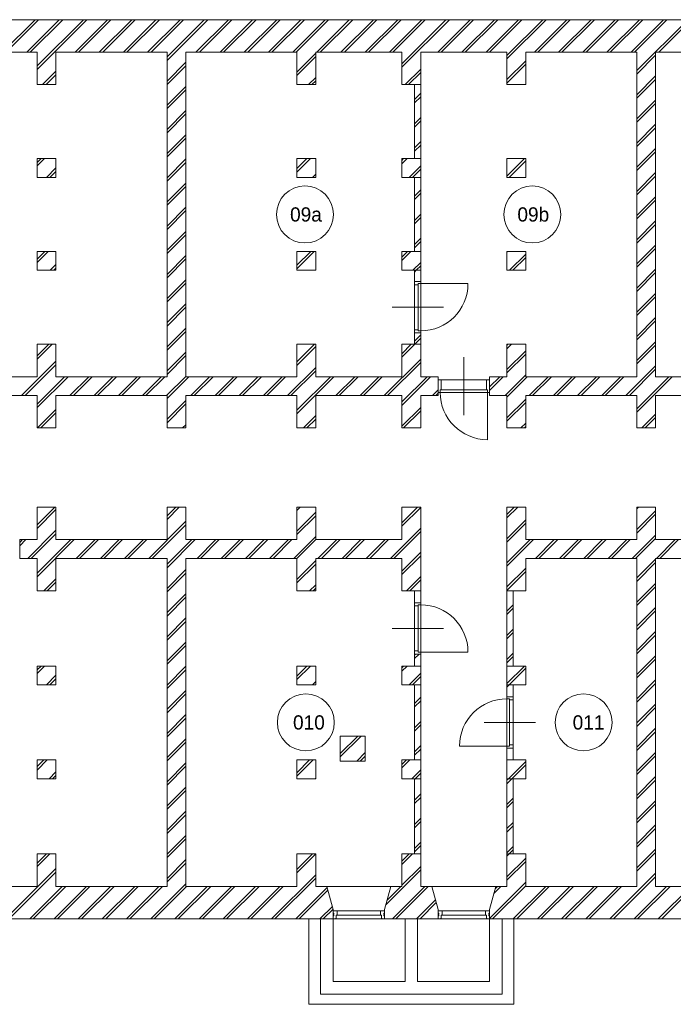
# Model space of a CAD drawing. Header units: millimetres. Extents: x 54776 to 295166, y 132708 to 356599.
# Tile 4 of 11: x 83375 to 94847, y 166894 to 184184. Entities that reach past the tile are written whole.
import ezdxf
from ezdxf.enums import TextEntityAlignment as Align

# ---------------------------------------------------------------- set-up
doc = ezdxf.new("R2010")
doc.units = ezdxf.units.MM
doc.header["$LTSCALE"] = 50
for name, color, linetype, lineweight in [('bikozijn', 1, 'Continuous', 0), ('bukozijn', 1, 'Continuous', 0), ('draai', 1, 'Continuous', 0), ('X-L21_C_buitenwanden', 7, 'Continuous', 30)]:
    doc.layers.add(name, color=color, linetype=linetype, lineweight=lineweight)
doc.styles.add('Style-CHAR_FAST_FONT', font='CHAR_FAST_FONT.shx', dxfattribs={"height": 0.2})

# ---------------------------------------------------------------- blocks, each defined once
blk = doc.blocks.new('ED0831_78')
at = {"layer": 'bikozijn', "color": 0, "linetype": 'Continuous', "lineweight": 0}
for p, q in [((-450, -400), (-450, 620)), ((-900, 0), (-900, 220)), ((-900, 220), (-845, 220)), ((-55, 220), (-845, 220)), ((-845, 220), (-845, 45)), ((0, 220), (-55, 220)), ((-55, 220), (-55, 45)), ((0, 0), (0, 220)), ((-865, 0), (-900, 0)), ((-845, 45), (-865, 45)), ((-865, 45), (-865, 0)), ((-865, 0), (-35, 0)), ((-55, 45), (-845, 45)), ((-55, 45), (-35, 45)), ((-35, 45), (-35, 0)), ((-35, 0), (0, 0))]:
    blk.add_line(p, q, dxfattribs=at)
at = {"layer": 'draai', "color": 0, "linetype": 'Continuous', "lineweight": 0}
blk.add_line((-35, 0), (-35, -830), dxfattribs=at)
blk.add_arc((-35, 0), 830, 180, 270, dxfattribs=at)
blk = doc.blocks.new('ED0831_86')
at = {"layer": 'bikozijn', "color": 0, "linetype": 'Continuous', "lineweight": 0}
for p, q in [((450, -400), (450, 500)), ((0, 0), (0, 110)), ((0, 110), (55, 110)), ((35, 0), (0, 0)), ((55, 45), (35, 45)), ((35, 45), (35, 0)), ((865, 0), (35, 0)), ((55, 110), (845, 110)), ((55, 110), (55, 45)), ((55, 45), (845, 45)), ((900, 110), (845, 110)), ((845, 110), (845, 45)), ((845, 45), (865, 45)), ((865, 45), (865, 0)), ((865, 0), (900, 0)), ((900, 0), (900, 110))]:
    blk.add_line(p, q, dxfattribs=at)
at = {"layer": 'draai', "color": 0, "linetype": 'Continuous', "lineweight": 0}
blk.add_line((35, 0), (35, -830), dxfattribs=at)
blk.add_arc((35, 0), 830, 270, 0, dxfattribs=at)
blk = doc.blocks.new('ED0831_88')
at = {"layer": 'bikozijn', "color": 0, "linetype": 'Continuous', "lineweight": 0}
for p, q in [((-450, -400), (-450, 500)), ((-900, 0), (-900, 110)), ((-900, 110), (-845, 110)), ((-865, 0), (-900, 0)), ((-845, 45), (-865, 45)), ((-865, 45), (-865, 0)), ((-865, 0), (-35, 0)), ((-55, 110), (-845, 110)), ((-845, 110), (-845, 45)), ((-55, 45), (-845, 45)), ((0, 110), (-55, 110)), ((-55, 110), (-55, 45)), ((-55, 45), (-35, 45)), ((-35, 45), (-35, 0)), ((-35, 0), (0, 0)), ((0, 0), (0, 110))]:
    blk.add_line(p, q, dxfattribs=at)
at = {"layer": 'draai', "color": 0, "linetype": 'Continuous', "lineweight": 0}
blk.add_line((-35, 0), (-35, -830), dxfattribs=at)
blk.add_arc((-35, 0), 830, 180, 270, dxfattribs=at)
blk = doc.blocks.new('AnonymusCell235')
at = {"layer": 'bukozijn', "color": 0, "linetype": 'Continuous', "lineweight": 0}
for p, q in [((356, 70), (-456, 70)), ((333, 3), (-433, 3)), ((333, -70), (-433, -70))]:
    blk.add_line(p, q, dxfattribs=at)
for points in [[(-500, -70), (-435, -70), (-433, -67), (-433, 3), (-450, 3), (-450, 54), (-456, 54), (-456, 67), (-458, 70), (-500, 70), (-500, 16), (-491, 16), (-491, -1), (-500, -1), (-500, -15), (-491, -15), (-491, -31), (-500, -31)], [(400, -70), (335, -70), (333, -67), (333, 3), (350, 3), (350, 54), (356, 54), (356, 67), (358, 70), (400, 70), (400, 16), (391, 16), (391, -1), (400, -1), (400, -15), (391, -15), (391, -31), (400, -31)]]:
    blk.add_lwpolyline(points, close=True, dxfattribs=at)
blk = doc.blocks.new('AnonymusCell237')
at = {"layer": 'bukozijn', "color": 0, "linetype": 'Continuous', "lineweight": 0}
for p, q in [((-356, 70), (456, 70)), ((-333, 3), (433, 3)), ((-333, -70), (433, -70))]:
    blk.add_line(p, q, dxfattribs=at)
for points in [[(-400, -70), (-335, -70), (-333, -67), (-333, 3), (-350, 3), (-350, 54), (-356, 54), (-356, 67), (-358, 70), (-400, 70), (-400, 16), (-391, 16), (-391, -1), (-400, -1), (-400, -15), (-391, -15), (-391, -31), (-400, -31)], [(500, -70), (435, -70), (433, -67), (433, 3), (450, 3), (450, 54), (456, 54), (456, 67), (458, 70), (500, 70), (500, 16), (491, 16), (491, -1), (500, -1), (500, -15), (491, -15), (491, -31), (500, -31)]]:
    blk.add_lwpolyline(points, close=True, dxfattribs=at)
blk = doc.blocks.new('ED0831_92')
at = {"layer": 'bikozijn', "color": 0, "linetype": 'Continuous', "lineweight": 0}
for p, q in [((-450, -400), (-450, 500)), ((-900, 0), (-900, 110)), ((-900, 110), (-845, 110)), ((-865, 0), (-900, 0)), ((-845, 45), (-865, 45)), ((-865, 45), (-865, 0)), ((-865, 0), (-35, 0)), ((-55, 110), (-845, 110)), ((-845, 110), (-845, 45)), ((-55, 45), (-845, 45)), ((0, 110), (-55, 110)), ((-55, 110), (-55, 45)), ((-55, 45), (-35, 45)), ((-35, 45), (-35, 0)), ((-35, 0), (0, 0)), ((0, 0), (0, 110))]:
    blk.add_line(p, q, dxfattribs=at)
at = {"layer": 'draai', "color": 0, "linetype": 'Continuous', "lineweight": 0}
blk.add_line((-35, 0), (-35, -830), dxfattribs=at)
blk.add_arc((-35, 0), 830, 180, 270, dxfattribs=at)

msp = doc.modelspace()

# ---------------------------------------------------------------- linework, layer by layer
at = {"layer": 'X-L21_C_buitenwanden', "linetype": 'Continuous', "lineweight": 0}
for p, q in [((83075, 183614), (83645, 184184)), ((83135, 183614), (83705, 184184)), ((83499, 183614), (84069, 184184)), ((83559, 183614), (84129, 184184)), ((83681, 183372), (84493, 184184)), ((83681, 183312), (84553, 184184)), ((84347, 183614), (84917, 184184)), ((84407, 183614), (84977, 184184)), ((84772, 183614), (85342, 184184)), ((84832, 183614), (85402, 184184)), ((85196, 183614), (85766, 184184)), ((85256, 183614), (85826, 184184)), ((85620, 183614), (86190, 184184)), ((85680, 183614), (86250, 184184)), ((85961, 183530), (86614, 184184)), ((85961, 183470), (86674, 184184)), ((86469, 183614), (87039, 184184)), ((86529, 183614), (87099, 184184)), ((86893, 183614), (87463, 184184)), ((86953, 183614), (87523, 184184)), ((87317, 183614), (87887, 184184)), ((87377, 183614), (87947, 184184)), ((87741, 183614), (88311, 184184)), ((87801, 183614), (88371, 184184)), ((88166, 183614), (88736, 184184)), ((88226, 183614), (88796, 184184)), ((88590, 183614), (89160, 184184)), ((88650, 183614), (89220, 184184)), ((89014, 183614), (89584, 184184)), ((89074, 183614), (89644, 184184)), ((89439, 183614), (90009, 184184)), ((89499, 183614), (90069, 184184)), ((89863, 183614), (90433, 184184)), ((89923, 183614), (90493, 184184)), ((90083, 183410), (90857, 184184)), ((90083, 183350), (90917, 184184)), ((90711, 183614), (91281, 184184)), ((90771, 183614), (91341, 184184)), ((91136, 183614), (91706, 184184)), ((91196, 183614), (91766, 184184)), ((91560, 183614), (92130, 184184)), ((91620, 183614), (92190, 184184)), ((91926, 183556), (92554, 184184)), ((91926, 183496), (92614, 184184)), ((92408, 183614), (92978, 184184)), ((92468, 183614), (93038, 184184)), ((92833, 183614), (93403, 184184)), ((92893, 183614), (93463, 184184)), ((93257, 183614), (93827, 184184)), ((93317, 183614), (93887, 184184)), ((93681, 183614), (94251, 184184)), ((93741, 183614), (94311, 184184)), ((94105, 183614), (94675, 184184)), ((94165, 183614), (94735, 184184)), ((94206, 183290), (95100, 184184)), ((94590, 183614), (95160, 184184)), ((88241, 183265), (88571, 183595)), ((88241, 183205), (88571, 183535)), ((91926, 183132), (92256, 183462)), ((94206, 183230), (94536, 183560)), ((83777, 183044), (84011, 183278)), ((85961, 183106), (86291, 183436)), ((85961, 183046), (86291, 183376)), ((90141, 183044), (90413, 183316)), ((91926, 183072), (92256, 183402)), ((83837, 183044), (84011, 183218)), ((88444, 183044), (88571, 183171)), ((88504, 183044), (88571, 183111)), ((90201, 183044), (90413, 183256)), ((94206, 182866), (94536, 183196)), ((94206, 182806), (94536, 183136)), ((85961, 182682), (86291, 183012)), ((85961, 182622), (86291, 182952)), ((90303, 182782), (90413, 182892)), ((90303, 182722), (90413, 182832)), ((94206, 182442), (94536, 182772)), ((85961, 182258), (86291, 182588)), ((94206, 182382), (94536, 182712)), ((85961, 182198), (86291, 182528)), ((90303, 182358), (90413, 182468)), ((90303, 182298), (90413, 182408)), ((94206, 182017), (94536, 182347)), ((94206, 181957), (94536, 182287)), ((85961, 181833), (86291, 182163)), ((85961, 181773), (86291, 182103)), ((90303, 181933), (90413, 182043)), ((90303, 181873), (90413, 181983)), ((94206, 181593), (94536, 181923)), ((83681, 181675), (83750, 181744)), ((83681, 181615), (83810, 181744)), ((85961, 181409), (86291, 181739)), ((88241, 181568), (88417, 181744)), ((88241, 181508), (88477, 181744)), ((90083, 181713), (90114, 181744)), ((90083, 181653), (90174, 181744)), ((91926, 181434), (92235, 181744)), ((94206, 181533), (94536, 181863)), ((83844, 181414), (84011, 181580)), ((85961, 181349), (86291, 181679)), ((90208, 181414), (90413, 181619)), ((90268, 181414), (90413, 181559)), ((91965, 181414), (92256, 181704)), ((83904, 181414), (84011, 181520)), ((88511, 181414), (88571, 181474)), ((94206, 181169), (94536, 181499)), ((94206, 181109), (94536, 181439)), ((85961, 180985), (86291, 181315)), ((85961, 180925), (86291, 181255)), ((90303, 181085), (90413, 181195)), ((90303, 181025), (90413, 181135)), ((94206, 180745), (94536, 181075)), ((85961, 180561), (86291, 180891)), ((94206, 180685), (94536, 181015)), ((85961, 180501), (86291, 180831)), ((90303, 180660), (90413, 180770)), ((90303, 180600), (90413, 180710)), ((94206, 180320), (94536, 180650)), ((94206, 180260), (94536, 180590)), ((85961, 180136), (86291, 180466)), ((85961, 180076), (86291, 180406)), ((90303, 180236), (90413, 180346)), ((90303, 180176), (90413, 180286)), ((94206, 179896), (94536, 180226)), ((94206, 179836), (94536, 180166)), ((83681, 179978), (83817, 180114)), ((83681, 179918), (83877, 180114)), ((85961, 179712), (86291, 180042)), ((88241, 179871), (88484, 180114)), ((88241, 179811), (88544, 180114)), ((90083, 180016), (90181, 180114)), ((90083, 179956), (90241, 180114)), ((91926, 180102), (91938, 180114)), ((91972, 179784), (92256, 180067)), ((92032, 179784), (92256, 180007)), ((83911, 179784), (84011, 179883)), ((83971, 179784), (84011, 179823)), ((85961, 179652), (86291, 179982)), ((90275, 179784), (90413, 179922)), ((90335, 179784), (90413, 179862)), ((90303, 179752), (90335, 179784)), ((94206, 179472), (94536, 179802)), ((94206, 179412), (94536, 179742)), ((85961, 179288), (86291, 179618)), ((85961, 179228), (86291, 179558)), ((94206, 179048), (94536, 179378)), ((94206, 178988), (94536, 179318)), ((85961, 178864), (86291, 179194)), ((85961, 178804), (86291, 179134)), ((94206, 178623), (94536, 178953)), ((94206, 178563), (94536, 178893)), ((85961, 178439), (86291, 178769)), ((85961, 178379), (86291, 178709)), ((90303, 178539), (90413, 178649)), ((83681, 178281), (83884, 178484)), ((83681, 178221), (83944, 178484)), ((88241, 178174), (88551, 178484)), ((88241, 178114), (88571, 178444)), ((90083, 178319), (90248, 178484)), ((90083, 178259), (90308, 178484)), ((90308, 178484), (90413, 178589)), ((91926, 178465), (91945, 178484)), ((91926, 178405), (92005, 178484)), ((94206, 178199), (94536, 178529)), ((94206, 178139), (94536, 178469)), ((85961, 178015), (86291, 178345)), ((85961, 177955), (86291, 178285)), ((91926, 178040), (92256, 178370)), ((91926, 177980), (92256, 178310)), ((83409, 177584), (84011, 178186)), ((83469, 177584), (84011, 178126)), ((89772, 177584), (90413, 178225)), ((89832, 177584), (90413, 178165)), ((94015, 177584), (94536, 178105)), ((85954, 177584), (86291, 177921)), ((88075, 177584), (88571, 178079)), ((88135, 177584), (88571, 178019)), ((91894, 177584), (92256, 177946)), ((94075, 177584), (94536, 178045)), ((83681, 177432), (84163, 177914)), ((83681, 177372), (84223, 177914)), ((84257, 177584), (84587, 177914)), ((84317, 177584), (84647, 177914)), ((84681, 177584), (85011, 177914)), ((84741, 177584), (85071, 177914)), ((85106, 177584), (85436, 177914)), ((85166, 177584), (85496, 177914)), ((85530, 177584), (85860, 177914)), ((85590, 177584), (85920, 177914)), ((85961, 177531), (86344, 177914)), ((86378, 177584), (86708, 177914)), ((86438, 177584), (86768, 177914)), ((86803, 177584), (87133, 177914)), ((86863, 177584), (87193, 177914)), ((87227, 177584), (87557, 177914)), ((87287, 177584), (87617, 177914)), ((87651, 177584), (87981, 177914)), ((87711, 177584), (88041, 177914)), ((88241, 177325), (88830, 177914)), ((88241, 177265), (88890, 177914)), ((88924, 177584), (89254, 177914)), ((88984, 177584), (89314, 177914)), ((89348, 177584), (89678, 177914)), ((89408, 177584), (89738, 177914)), ((90083, 177471), (90527, 177914)), ((90083, 177411), (90587, 177914)), ((91620, 177734), (91800, 177914)), ((91620, 177674), (91860, 177914)), ((91926, 177556), (92284, 177914)), ((92318, 177584), (92648, 177914)), ((92378, 177584), (92708, 177914)), ((92742, 177584), (93072, 177914)), ((92802, 177584), (93132, 177914)), ((93167, 177584), (93497, 177914)), ((93227, 177584), (93557, 177914)), ((93591, 177584), (93921, 177914)), ((93651, 177584), (93981, 177914)), ((94206, 177350), (94769, 177914)), ((94206, 177290), (94829, 177914)), ((90621, 177584), (90720, 177683)), ((90681, 177584), (90720, 177623)), ((85961, 177167), (86291, 177497)), ((85961, 177107), (86291, 177437)), ((91926, 177192), (92256, 177522)), ((91926, 177132), (92256, 177462)), ((83687, 177014), (84011, 177338)), ((83747, 177014), (84011, 177278)), ((88354, 177014), (88571, 177231)), ((90083, 177046), (90413, 177376)), ((90111, 177014), (90413, 177316)), ((94294, 177014), (94536, 177256)), ((86233, 177014), (86291, 177072)), ((88414, 177014), (88571, 177171)), ((92172, 177014), (92256, 177098)), ((94354, 177014), (94536, 177196)), ((92232, 177014), (92256, 177038)), ((83681, 175624), (83681, 175054)), ((84011, 175624), (83681, 175624)), ((83681, 175311), (83994, 175624)), ((83681, 175251), (84011, 175581)), ((84011, 175624), (84011, 175054)), ((85961, 175624), (86291, 175624)), ((85961, 175624), (85961, 175054)), ((85961, 175469), (86115, 175624)), ((85961, 175409), (86175, 175624)), ((86291, 175624), (86291, 175054)), ((88241, 175624), (88241, 175054)), ((88571, 175624), (88241, 175624)), ((88241, 175568), (88297, 175624)), ((88241, 175204), (88571, 175534)), ((88571, 175624), (88571, 175054)), ((90083, 175624), (90083, 175054)), ((90083, 175624), (90413, 175624)), ((90083, 175349), (90358, 175624)), ((90083, 175289), (90413, 175619)), ((90413, 175624), (90413, 174154)), ((91926, 175495), (92055, 175624)), ((91926, 175435), (92115, 175624)), ((94206, 175593), (94236, 175624)), ((94206, 175229), (94536, 175559)), ((94206, 175169), (94536, 175499)), ((85640, 174724), (86291, 175375)), ((88241, 175144), (88571, 175474)), ((91926, 175070), (92256, 175400)), ((91926, 175010), (92256, 175340)), ((83518, 174724), (84011, 175217)), ((83578, 174724), (84011, 175157)), ((85700, 174724), (86291, 175315)), ((89882, 174724), (90413, 175255)), ((89942, 174724), (90413, 175195)), ((83375, 175054), (83681, 175054)), ((83375, 175005), (83424, 175054)), ((83375, 174945), (83484, 175054)), ((83681, 174462), (84273, 175054)), ((83681, 174402), (84333, 175054)), ((84011, 175054), (85961, 175054)), ((84367, 174724), (84697, 175054)), ((84427, 174724), (84757, 175054)), ((84791, 174724), (85121, 175054)), ((84851, 174724), (85181, 175054)), ((85215, 174724), (85545, 175054)), ((85275, 174724), (85605, 175054)), ((85961, 174621), (86394, 175054)), ((85961, 174561), (86454, 175054)), ((86291, 175054), (88241, 175054)), ((86488, 174724), (86818, 175054)), ((86548, 174724), (86878, 175054)), ((86912, 174724), (87242, 175054)), ((86972, 174724), (87302, 175054)), ((87337, 174724), (87667, 175054)), ((87397, 174724), (87727, 175054)), ((87761, 174724), (88091, 175054)), ((87821, 174724), (88151, 175054)), ((88185, 174724), (88571, 175110)), ((88241, 174720), (88575, 175054)), ((88571, 175054), (90083, 175054)), ((88610, 174724), (88940, 175054)), ((88670, 174724), (89000, 175054)), ((89034, 174724), (89364, 175054)), ((89094, 174724), (89424, 175054)), ((89458, 174724), (89788, 175054)), ((89518, 174724), (89848, 175054)), ((91926, 174646), (92334, 175054)), ((91926, 174586), (92394, 175054)), ((92428, 174724), (92758, 175054)), ((92488, 174724), (92818, 175054)), ((92852, 174724), (93182, 175054)), ((92912, 174724), (93242, 175054)), ((93276, 174724), (93606, 175054)), ((93336, 174724), (93666, 175054)), ((93701, 174724), (94031, 175054)), ((93761, 174724), (94091, 175054)), ((94125, 174724), (94536, 175135)), ((94185, 174724), (94536, 175075)), ((94549, 174724), (94879, 175054)), ((94609, 174724), (94939, 175054)), ((90083, 174501), (90413, 174831)), ((83375, 174724), (83681, 174724)), ((83681, 174154), (83681, 174724)), ((84011, 174154), (84011, 174724)), ((84011, 174724), (85961, 174724)), ((86291, 174724), (88241, 174724)), ((88241, 174154), (88241, 174724)), ((88241, 174355), (88571, 174685)), ((88571, 174154), (88571, 174724)), ((88571, 174724), (90083, 174724)), ((90083, 174441), (90413, 174771)), ((90083, 174154), (90083, 174724)), ((94206, 174381), (94536, 174711)), ((94206, 174321), (94536, 174651)), ((85961, 174197), (86291, 174527)), ((85961, 174137), (86291, 174467)), ((88241, 174295), (88571, 174625)), ((91926, 174222), (92256, 174552)), ((91926, 174162), (92256, 174492)), ((83797, 174154), (84011, 174368)), ((83857, 174154), (84011, 174308)), ((90161, 174154), (90413, 174407)), ((90221, 174154), (90413, 174347)), ((94206, 173956), (94536, 174286)), ((84011, 174154), (83681, 174154)), ((88571, 174154), (88241, 174154)), ((88464, 174154), (88571, 174261)), ((88524, 174154), (88571, 174201)), ((90083, 174154), (90413, 174154)), ((94206, 173896), (94536, 174226)), ((85961, 173772), (86291, 174102)), ((85961, 173712), (86291, 174042)), ((91926, 173798), (92036, 173908)), ((91926, 173738), (92036, 173848)), ((94206, 173532), (94536, 173862)), ((94206, 173472), (94536, 173802)), ((85961, 173348), (86291, 173678)), ((85961, 173288), (86291, 173618)), ((91926, 173373), (92036, 173483)), ((91926, 173313), (92036, 173423)), ((94206, 173108), (94536, 173438)), ((85961, 172924), (86291, 173254)), ((94206, 173048), (94536, 173378)), ((85961, 172864), (86291, 173194)), ((90303, 173024), (90324, 173044)), ((90303, 172964), (90384, 173044)), ((91926, 172949), (92036, 173059)), ((91926, 172889), (92036, 172999)), ((94206, 172684), (94536, 173014)), ((94206, 172624), (94536, 172954)), ((83681, 172765), (83750, 172834)), ((83681, 172705), (83810, 172834)), ((85961, 172500), (86291, 172830)), ((85961, 172440), (86291, 172770)), ((88241, 172658), (88417, 172834)), ((88241, 172598), (88477, 172834)), ((90083, 172804), (90114, 172834)), ((90083, 172744), (90174, 172834)), ((91926, 172525), (92235, 172834)), ((91965, 172504), (92256, 172795)), ((83844, 172504), (84011, 172671)), ((83904, 172504), (84011, 172611)), ((88511, 172504), (88571, 172564)), ((90208, 172504), (90413, 172709)), ((90268, 172504), (90413, 172649)), ((94206, 172259), (94536, 172589)), ((85961, 172075), (86291, 172405)), ((88571, 172504), (88571, 172504)), ((91926, 172465), (91965, 172504)), ((94206, 172199), (94536, 172529)), ((85961, 172015), (86291, 172345)), ((90303, 172175), (90413, 172285)), ((90303, 172115), (90413, 172225)), ((94206, 171835), (94536, 172165)), ((94206, 171775), (94536, 172105)), ((85961, 171651), (86291, 171981)), ((85961, 171591), (86291, 171921)), ((90303, 171751), (90413, 171861)), ((90303, 171691), (90413, 171801)), ((94206, 171411), (94536, 171741)), ((85961, 171227), (86291, 171557)), ((89001, 171297), (89308, 171604)), ((89001, 171237), (89368, 171604)), ((94206, 171351), (94536, 171681)), ((85961, 171167), (86291, 171497)), ((90303, 171327), (90413, 171437)), ((90303, 171267), (90413, 171377)), ((83681, 171068), (83797, 171184)), ((83681, 171008), (83857, 171184)), ((88241, 170961), (88464, 171184)), ((88241, 170901), (88524, 171184)), ((89292, 171164), (89441, 171313)), ((89352, 171164), (89441, 171253)), ((90083, 171107), (90161, 171184)), ((90083, 171047), (90221, 171184)), ((94206, 170987), (94536, 171317)), ((94206, 170927), (94536, 171257)), ((85961, 170803), (86291, 171133)), ((85961, 170743), (86291, 171073)), ((90255, 170854), (90413, 171012)), ((91952, 170854), (92256, 171158)), ((92012, 170854), (92256, 171098)), ((83891, 170854), (84011, 170974)), ((83951, 170854), (84011, 170914)), ((88558, 170854), (88571, 170867)), ((90303, 170842), (90315, 170854)), ((90315, 170854), (90413, 170952)), ((91926, 170828), (91952, 170854)), ((91926, 170768), (92012, 170854)), ((94206, 170562), (94536, 170892)), ((94206, 170502), (94536, 170832)), ((85961, 170378), (86291, 170708)), ((85961, 170318), (86291, 170648)), ((90303, 170478), (90413, 170588)), ((90303, 170418), (90413, 170528)), ((91926, 170404), (92036, 170514)), ((91926, 170344), (92036, 170454)), ((94206, 170138), (94536, 170468)), ((94206, 170078), (94536, 170408)), ((85961, 169954), (86291, 170284)), ((85961, 169894), (86291, 170224)), ((90303, 170054), (90413, 170164)), ((90303, 169994), (90413, 170104)), ((91926, 169979), (92036, 170089)), ((91926, 169919), (92036, 170029)), ((94206, 169714), (94536, 170044)), ((94206, 169654), (94536, 169984)), ((85961, 169530), (86291, 169860)), ((85961, 169470), (86291, 169800)), ((90303, 169630), (90413, 169740)), ((90303, 169570), (90413, 169680)), ((91926, 169555), (92036, 169665)), ((94206, 169289), (94536, 169619)), ((83681, 169371), (83844, 169534)), ((83681, 169311), (83904, 169534)), ((88241, 169264), (88511, 169534)), ((88241, 169204), (88571, 169534)), ((90083, 169410), (90208, 169534)), ((90083, 169350), (90268, 169534)), ((91926, 169495), (91965, 169534)), ((91926, 169131), (92256, 169461)), ((91965, 169534), (92036, 169605)), ((94206, 169229), (94536, 169559)), ((83128, 168394), (84011, 169277)), ((85961, 169105), (86291, 169435)), ((85961, 169045), (86291, 169375)), ((90083, 168985), (90413, 169315)), ((91926, 169071), (92256, 169401)), ((83188, 168394), (84011, 169217)), ((87795, 168394), (88571, 169170)), ((87855, 168394), (88571, 169110)), ((89800, 168642), (90413, 169255)), ((93735, 168394), (94536, 169195)), ((93795, 168394), (94536, 169135)), ((83552, 168394), (84122, 168964)), ((83612, 168394), (84182, 168964)), ((83977, 168394), (84547, 168964)), ((84037, 168394), (84607, 168964)), ((84401, 168394), (84971, 168964)), ((84461, 168394), (85031, 168964)), ((84825, 168394), (85395, 168964)), ((84885, 168394), (85455, 168964)), ((85249, 168394), (85819, 168964)), ((85309, 168394), (85879, 168964)), ((85674, 168394), (86291, 169011)), ((85734, 168394), (86304, 168964)), ((86098, 168394), (86668, 168964)), ((86158, 168394), (86728, 168964)), ((86522, 168394), (87092, 168964)), ((86582, 168394), (87152, 168964)), ((86946, 168394), (87516, 168964)), ((87006, 168394), (87576, 168964)), ((87371, 168394), (87941, 168964)), ((87431, 168394), (88001, 168964)), ((88219, 168394), (88772, 168947)), ((88767, 168964), (89887, 168964)), ((89822, 168724), (90062, 168964)), ((89916, 168394), (90486, 168964)), ((89976, 168394), (90546, 168964)), ((91730, 168964), (90610, 168964)), ((91620, 168400), (92256, 169037)), ((91673, 168394), (92256, 168977)), ((91696, 168841), (91819, 168964)), ((91719, 168924), (91759, 168964)), ((92038, 168394), (92608, 168964)), ((92098, 168394), (92668, 168964)), ((92462, 168394), (93032, 168964)), ((92522, 168394), (93092, 168964)), ((92886, 168394), (93456, 168964)), ((92946, 168394), (93516, 168964)), ((93310, 168394), (93880, 168964)), ((93370, 168394), (93940, 168964)), ((94159, 168394), (94729, 168964)), ((94219, 168394), (94789, 168964)), ((94583, 168394), (95153, 168964)), ((94643, 168394), (95213, 168964)), ((88279, 168394), (88785, 168899)), ((88644, 168394), (88863, 168613)), ((90341, 168394), (90674, 168727)), ((90401, 168394), (90687, 168680)), ((88704, 168394), (88875, 168566))]:
    msp.add_line(p, q, dxfattribs=at)
for points in [[(103021, 184184), (60906, 184184)], [(82168, 183614), (83681, 183614), (83681, 183044), (84011, 183044), (84011, 183614), (85961, 183614), (85961, 177914), (84011, 177914), (84011, 178484), (83681, 178484), (83681, 177914), (82168, 177914)], [(82168, 177584), (83681, 177584), (83681, 177014), (84011, 177014), (84011, 177584), (85961, 177584), (85961, 177014), (86291, 177014), (86291, 177584), (88241, 177584), (88241, 177014), (88571, 177014), (88571, 177584), (90083, 177584), (90083, 177014), (90413, 177014), (90413, 177584), (90720, 177584), (90720, 177914), (90413, 177914), (90413, 178484), (90083, 178484), (90083, 177914), (88571, 177914), (88571, 178484), (88241, 178484), (88241, 177914), (86291, 177914), (86291, 183614), (88241, 183614), (88241, 183044), (88571, 183044), (88571, 183614), (90083, 183614), (90083, 183044), (90413, 183044), (90413, 183614), (91926, 183614), (91926, 183044), (92256, 183044), (92256, 183614), (94206, 183614), (94206, 177914), (92256, 177914), (92256, 178484), (91926, 178484), (91926, 177914), (91620, 177914), (91620, 177584), (91926, 177584), (91926, 177014), (92256, 177014), (92256, 177584), (94206, 177584), (94206, 177014), (94536, 177014), (94536, 177584), (96486, 177584)], [(96486, 177914), (94536, 177914), (94536, 183614), (96486, 183614)], [(82168, 168964), (83681, 168964), (83681, 169534), (84011, 169534), (84011, 168964), (85961, 168964), (85961, 174724), (84011, 174724), (84011, 174154), (83681, 174154), (83681, 174724), (83375, 174724), (83375, 175054), (83681, 175054), (83681, 175624), (84011, 175624), (84011, 175054), (85961, 175054), (85961, 175624), (86291, 175624), (86291, 175054), (88241, 175054), (88241, 175624), (88571, 175624), (88571, 175054), (90083, 175054), (90083, 175624), (90413, 175624), (90413, 174154), (90083, 174154), (90083, 174724), (88571, 174724), (88571, 174154), (88241, 174154), (88241, 174724), (86291, 174724), (86291, 168964), (88241, 168964), (88241, 169534), (88571, 169534), (88571, 168964), (88767, 168964), (88877, 168559), (88877, 168394), (75130, 168394)], [(103021, 168394), (91620, 168394), (91620, 168559), (91730, 168964), (91926, 168964), (91926, 169534), (92256, 169534), (92256, 168964), (94206, 168964), (94206, 174724), (92256, 174724), (92256, 174154), (91926, 174154), (91926, 175624), (92256, 175624), (92256, 175054), (94206, 175054), (94206, 175624), (94536, 175624), (94536, 175054), (96486, 175054)], [(96486, 174724), (94536, 174724), (94536, 168964), (96486, 168964)], [(88448, 168394), (88448, 166894), (92048, 166894), (92048, 168394)]]:
    msp.add_lwpolyline(points, dxfattribs=at)
for points in [[(90413, 183044), (90303, 183044), (90303, 181744), (90413, 181744)], [(83681, 181414), (84011, 181414), (84011, 181744), (83681, 181744)], [(88241, 181414), (88571, 181414), (88571, 181744), (88241, 181744)], [(90083, 181414), (90413, 181414), (90413, 181744), (90083, 181744)], [(91926, 181414), (92256, 181414), (92256, 181744), (91926, 181744)], [(90413, 180114), (90303, 180114), (90303, 181414), (90413, 181414)], [(83681, 179784), (84011, 179784), (84011, 180114), (83681, 180114)], [(88241, 179784), (88571, 179784), (88571, 180114), (88241, 180114)], [(90083, 179784), (90413, 179784), (90413, 180114), (90083, 180114)], [(91926, 179784), (92256, 179784), (92256, 180114), (91926, 180114)], [(90303, 179584), (90413, 179584), (90413, 179784), (90303, 179784)], [(90303, 178684), (90413, 178684), (90413, 178484), (90303, 178484)], [(90303, 173944), (90413, 173944), (90413, 174154), (90303, 174154)], [(92036, 174154), (91926, 174154), (91926, 172834), (92036, 172834)], [(90303, 173044), (90413, 173044), (90413, 172834), (90303, 172834)], [(83681, 172504), (84011, 172504), (84011, 172834), (83681, 172834)], [(88241, 172504), (88571, 172504), (88571, 172834), (88241, 172834)], [(90083, 172504), (90413, 172504), (90413, 172834), (90083, 172834)], [(91926, 172504), (92256, 172504), (92256, 172834), (91926, 172834)], [(90413, 172504), (90303, 172504), (90303, 171184), (90413, 171184)], [(92036, 172294), (91926, 172294), (91926, 172504), (92036, 172504)], [(89001, 171164), (89441, 171164), (89441, 171604), (89001, 171604)], [(92036, 171394), (91926, 171394), (91926, 171184), (92036, 171184)], [(83681, 170854), (84011, 170854), (84011, 171184), (83681, 171184)], [(88241, 170854), (88571, 170854), (88571, 171184), (88241, 171184)], [(90083, 170854), (90413, 170854), (90413, 171184), (90083, 171184)], [(91926, 170854), (92256, 170854), (92256, 171184), (91926, 171184)], [(90413, 170854), (90303, 170854), (90303, 169534), (90413, 169534)], [(92036, 170854), (91926, 170854), (91926, 169534), (92036, 169534)], [(90083, 169534), (90413, 169534), (90413, 168964), (90610, 168964), (90720, 168559), (90720, 168394), (89777, 168394), (89777, 168559), (89887, 168964), (90083, 168964)], [(88657, 168394), (88877, 168394), (88877, 167294), (90138, 167294), (90138, 168394), (90358, 168394), (90358, 167294), (91620, 167294), (91620, 168394), (91840, 168394), (91840, 167074), (88657, 167074)]]:
    msp.add_lwpolyline(points, close=True, dxfattribs=at)
for centre in [(88381, 180764), (92372, 180764), (88397, 171844), (93272, 171844)]:
    msp.add_ellipse(centre, major_axis=(-500, 0), ratio=1, dxfattribs=at)

# ---------------------------------------------------------------- block references
at = {"layer": 'X-L21_C_buitenwanden', "linetype": 'Continuous', "lineweight": 0, "xscale": 0.9999983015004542, "yscale": 0.9999983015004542, "zscale": 0.9999983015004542}
for name, p, rotation in [('ED0831_92', (90413, 179584), 90), ('ED0831_86', (90413, 173044), 90), ('ED0831_88', (91926, 171394), 270), ('AnonymusCell235', (89277, 168463), 180), ('AnonymusCell237', (91220, 168463), 180)]:
    msp.add_blockref(name, p, dxfattribs=dict(at, rotation=rotation))
msp.add_blockref('ED0831_78', (91620, 177639), dxfattribs=at)

# ---------------------------------------------------------------- texts
at = {"layer": 'X-L21_C_buitenwanden', "linetype": 'Continuous', "lineweight": 0, "style": 'Style-CHAR_FAST_FONT'}
for s, p in [('09a', (88399, 180764)), ('09b', (92389, 180764)), ('010', (88451, 171844)), ('011', (93359, 171844))]:
    msp.add_text(s, height=250, dxfattribs=at).set_placement(p, align=Align.MIDDLE_CENTER)

doc.saveas('drawing.dxf')
